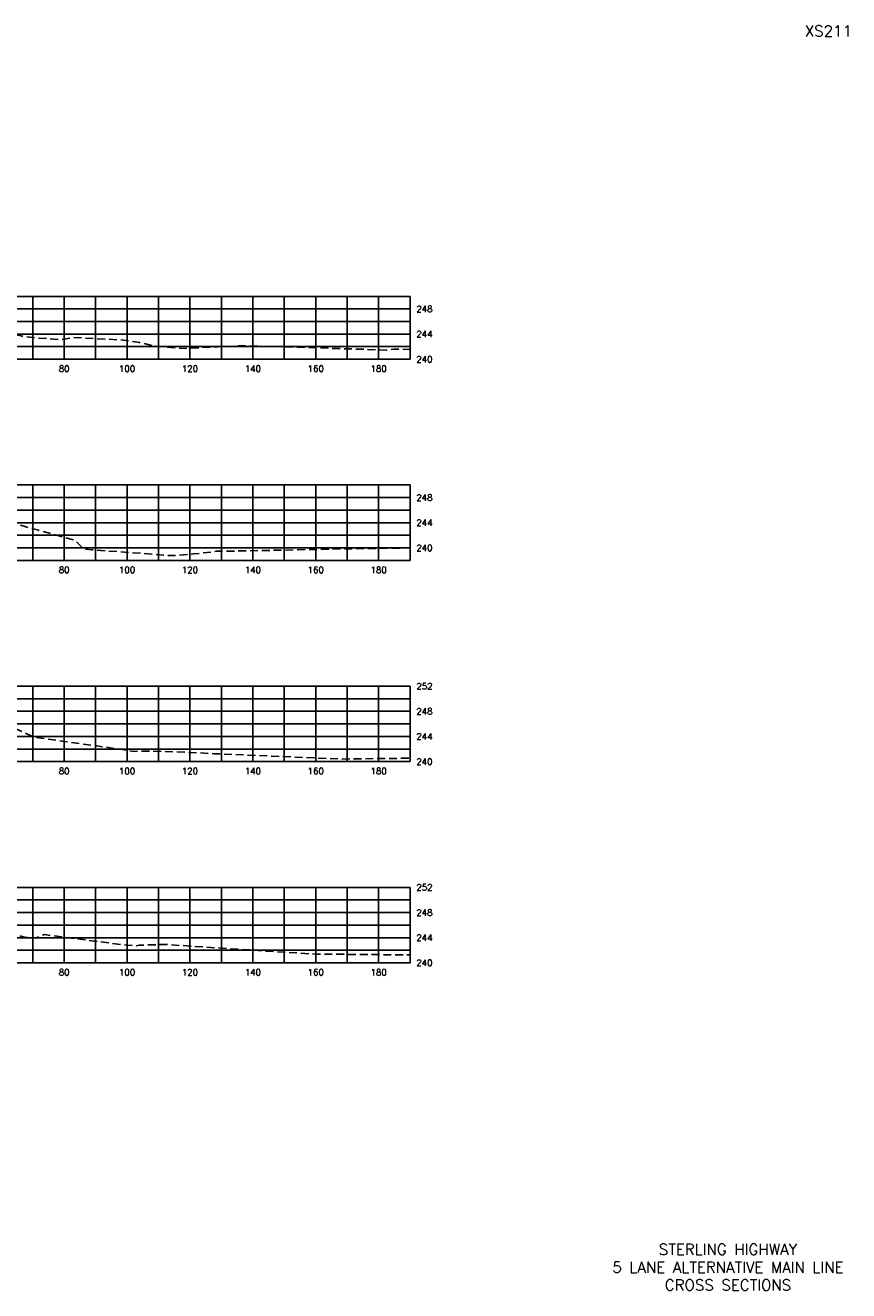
# Model space of a CAD drawing. Extents: x 1497 to 2840, y 16 to 8218.
# Tile 26 of 56: x 1848 to 2109, y 3136 to 3538. Entities that reach past the tile are written whole.
import ezdxf
from ezdxf.enums import TextEntityAlignment as Align

# ---------------------------------------------------------------- set-up
doc = ezdxf.new("R2010")
doc.units = 0
doc.header["$LTSCALE"] = 20
doc.header["$MEASUREMENT"] = 0
doc.linetypes.add('HIDDEN_050%', pattern=[0.1875, 0.125, -0.0625])
for name, color, linetype in [('S-AT-TXT175', 6, 'Continuous'), ('S-AT-TXT80', 1, 'Continuous'), ('XEG', 1, 'HIDDEN_050%'), ('XGRID', 251, 'Continuous'), ('XGRIDT', 2, 'Continuous'), ('XREF-BORDER', 7, 'Continuous')]:
    doc.layers.add(name, color=color, linetype=linetype)
doc.styles.add('L100', font='simplex.shx', dxfattribs={"height": 2})
doc.styles.add('L175', font='ROMANSM.shx', dxfattribs={"height": 3.5})
doc.styles.add('L80', font='ROMANSM.shx', dxfattribs={"height": 1.6})

# ---------------------------------------------------------------- blocks, each defined once
blk = doc.blocks.new('03025_00_att1')
at = {"layer": 'S-AT-TXT175', "style": 'L175'}
for tag, p in [('NUM', (32.402, 20.822)), ('LINE1', (30.64, 1.444)), ('LINE2', (30.64, 1.161)), ('LINE3', (30.64, 0.877))]:
    blk.add_attdef(tag, text='', height=0.175, dxfattribs=at).set_placement(p, align=Align.CENTER)
at = {"layer": 'S-AT-TXT80', "style": 'L80'}
for tag, p in [('DRAFTED', (2.436, 14.201)), ('PCTB', (2.094, 11.605)), ('PSCALE', (2.265, 11.605)), ('PVIEW', (2.436, 11.605))]:
    blk.add_attdef(tag, p, '', height=0.08, rotation=90, dxfattribs=at)

msp = doc.modelspace()

# ---------------------------------------------------------------- linework, layer by layer
at = {"layer": 'XEG', "flags": 128}
for points in [[(1590, 3441.27), (1594.98, 3441.77), (1603.41, 3442.18), (1623.41, 3443.42), (1627.35, 3443.66), (1629.84, 3443.73), (1658.4, 3444.44), (1664.62, 3444.45), (1683.17, 3444.59), (1686.45, 3444.52), (1693.39, 3444.38), (1700.92, 3444.13), (1704.76, 3443.98), (1712.62, 3443.77), (1720.11, 3443.6), (1731.06, 3442.99), (1742.22, 3442.85), (1747.76, 3443.53), (1749.75, 3443.51), (1762.76, 3443.42), (1766.76, 3443.34), (1773.73, 3443.27), (1780, 3443.41), (1780.54, 3443.43), (1787.07, 3443.42), (1792.4, 3443.53), (1796.9, 3443.69), (1803.14, 3443.9), (1808.46, 3444.03), (1814.9, 3443.79), (1820.52, 3443.58), (1824.14, 3443.35), (1828.43, 3443.13), (1830.72, 3442.72), (1833.72, 3442.39), (1837.85, 3441.44), (1840.14, 3440.79), (1844.19, 3439.88), (1846.6, 3439.31), (1849.86, 3438.88), (1858.96, 3438.23), (1862.72, 3438.91), (1878.99, 3438.1), (1883.95, 3437.32), (1889.17, 3436.11), (1898.36, 3435.44), (1916.21, 3436.3), (1916.66, 3436.33), (1916.79, 3436.33), (1962.62, 3434.93), (1964.83, 3435.23), (1970, 3435.1)], [(1590, 3380.58), (1600.74, 3380.6), (1619.3, 3381.06), (1624.29, 3380.63), (1635.34, 3380.18), (1649.75, 3381.06), (1665.02, 3382.02), (1667.66, 3382.22), (1675.81, 3382.8), (1686, 3383.22), (1696.54, 3383.91), (1700.73, 3383.75), (1707.92, 3383.52), (1713.37, 3383.35), (1720.94, 3383.44), (1730.23, 3383.35), (1735.56, 3383.43), (1748.07, 3382.8), (1755.3, 3382.45), (1757.9, 3381.12), (1762.75, 3378.68), (1767.19, 3378.78), (1769.2, 3378.66), (1773.04, 3380.07), (1779.15, 3382.15), (1780, 3382.44), (1782.4, 3383.24), (1784.04, 3383.77), (1785.8, 3384.06), (1788.57, 3384.27), (1791.42, 3384.43), (1796.34, 3384.63), (1804.14, 3384.84), (1808.62, 3384.92), (1813.07, 3384.72), (1820.81, 3384.38), (1825.71, 3384.02), (1828.49, 3383.81), (1831.97, 3383.4), (1833.75, 3383.2), (1837.16, 3382.15), (1842.72, 3380.42), (1847.48, 3378.75), (1851.88, 3377.61), (1863.29, 3374.44), (1863.41, 3374.41), (1866.32, 3371.6), (1866.36, 3371.58), (1868.83, 3371.4), (1894.08, 3369.53), (1895.62, 3369.56), (1901.13, 3370.06), (1906.95, 3370.71), (1908.32, 3370.92), (1911.98, 3370.95), (1955.92, 3371.8), (1956.45, 3371.81), (1956.49, 3371.81), (1970, 3372)], [(1590, 3312.75), (1596.42, 3312.88), (1610.96, 3312.88), (1630.38, 3313.1), (1652.5, 3314.04), (1661.56, 3314.43), (1667.51, 3314.98), (1681.12, 3315.89), (1699.3, 3316.26), (1700.02, 3316.32), (1706.77, 3316.35), (1718.61, 3316.54), (1722.64, 3316.69), (1724.2, 3316.6), (1741.15, 3315.34), (1744.53, 3314.84), (1750.1, 3315.01), (1760.53, 3314.1), (1762.3, 3312.8), (1764.09, 3310.32), (1766.17, 3311.69), (1767.5, 3313.8), (1768.17, 3314.45), (1769.65, 3315.1), (1771.54, 3316.25), (1772.65, 3316.34), (1775.1, 3316.89), (1775.64, 3317.06), (1775.68, 3317.07), (1780, 3317.2), (1784.64, 3317.34), (1789.02, 3317.36), (1794.69, 3317.21), (1796.77, 3317.25), (1806.74, 3317.35), (1808.87, 3317.36), (1819.14, 3316.92), (1821.16, 3316.86), (1822.39, 3316.8), (1828.77, 3316.38), (1830.12, 3316.27), (1836.7, 3315.87), (1837.5, 3315.78), (1840.4, 3315.5), (1844.37, 3314.52), (1845.96, 3313.82), (1850.55, 3311.77), (1877.92, 3307.94), (1882.08, 3307.26), (1887.88, 3307.38), (1899.98, 3306.95), (1907.66, 3306.51), (1948.15, 3304.83), (1952.13, 3304.9), (1970, 3305.08)], [(1590, 3249.17), (1592.11, 3248.97), (1602.62, 3248.74), (1636.57, 3247.37), (1650.79, 3247.33), (1666.11, 3245.51), (1666.19, 3245.51), (1674.01, 3246.63), (1700.63, 3250.47), (1711.04, 3250.39), (1711.45, 3250.38), (1712.12, 3250.35), (1728.3, 3250.46), (1729.4, 3250.47), (1743.11, 3250.63), (1744, 3250.58), (1754.85, 3250.01), (1761.5, 3247.21), (1762.5, 3246.9), (1766.65, 3246.74), (1767.23, 3246.77), (1768.5, 3247.27), (1779.67, 3251.77), (1780, 3251.87), (1784.04, 3253.08), (1784.63, 3253.34), (1788.72, 3253.65), (1789.11, 3253.66), (1796.22, 3253.5), (1797.01, 3253.48), (1798.18, 3253.42), (1808.71, 3253.01), (1810.01, 3252.96), (1820.85, 3252.62), (1821.68, 3252.59), (1828.86, 3252.25), (1829.49, 3252.16), (1834.51, 3251.58), (1835.3, 3251.31), (1841.3, 3250.04), (1842.03, 3249.82), (1847.74, 3248.03), (1848.22, 3248.04), (1850.96, 3247.84), (1851.32, 3248.06), (1853.7, 3248.97), (1879.96, 3245.57), (1882.94, 3245.42), (1883.83, 3245.58), (1891.64, 3245.87), (1930.36, 3243.35), (1939.81, 3242.79), (1970, 3242.51)]]:
    msp.add_lwpolyline(points, dxfattribs=at)
at = {"layer": 'XGRID'}
for p, q in [((1590, 3452), (1970, 3452)), ((1850, 3432), (1850, 3452)), ((1860, 3432), (1860, 3452)), ((1870, 3432), (1870, 3452)), ((1880, 3432), (1880, 3452)), ((1890, 3432), (1890, 3452)), ((1900, 3432), (1900, 3452)), ((1910, 3432), (1910, 3452)), ((1920, 3432), (1920, 3452)), ((1930, 3432), (1930, 3452)), ((1940, 3432), (1940, 3452)), ((1950, 3432), (1950, 3452)), ((1960, 3432), (1960, 3452)), ((1970, 3432), (1970, 3452)), ((1590, 3448), (1970, 3448)), ((1590, 3444), (1970, 3444)), ((1590, 3440), (1970, 3440)), ((1590, 3436), (1970, 3436)), ((1590, 3432), (1970, 3432)), ((1590, 3392), (1970, 3392)), ((1850, 3368), (1850, 3392)), ((1860, 3368), (1860, 3392)), ((1870, 3368), (1870, 3392)), ((1880, 3368), (1880, 3392)), ((1890, 3368), (1890, 3392)), ((1900, 3368), (1900, 3392)), ((1910, 3368), (1910, 3392)), ((1920, 3368), (1920, 3392)), ((1930, 3368), (1930, 3392)), ((1940, 3368), (1940, 3392)), ((1950, 3368), (1950, 3392)), ((1960, 3368), (1960, 3392)), ((1970, 3368), (1970, 3392)), ((1590, 3388), (1970, 3388)), ((1590, 3384), (1970, 3384)), ((1590, 3380), (1970, 3380)), ((1590, 3376), (1970, 3376)), ((1590, 3372), (1970, 3372)), ((1590, 3368), (1970, 3368)), ((1590, 3328), (1970, 3328)), ((1850, 3304), (1850, 3328)), ((1860, 3304), (1860, 3328)), ((1870, 3304), (1870, 3328)), ((1880, 3304), (1880, 3328)), ((1890, 3304), (1890, 3328)), ((1900, 3304), (1900, 3328)), ((1910, 3304), (1910, 3328)), ((1920, 3304), (1920, 3328)), ((1930, 3304), (1930, 3328)), ((1940, 3304), (1940, 3328)), ((1950, 3304), (1950, 3328)), ((1960, 3304), (1960, 3328)), ((1970, 3304), (1970, 3328)), ((1590, 3324), (1970, 3324)), ((1590, 3320), (1970, 3320)), ((1590, 3316), (1970, 3316)), ((1590, 3312), (1970, 3312)), ((1590, 3308), (1970, 3308)), ((1590, 3304), (1970, 3304)), ((1590, 3264), (1970, 3264)), ((1850, 3240), (1850, 3264)), ((1860, 3240), (1860, 3264)), ((1870, 3240), (1870, 3264)), ((1880, 3240), (1880, 3264)), ((1890, 3240), (1890, 3264)), ((1900, 3240), (1900, 3264)), ((1910, 3240), (1910, 3264)), ((1920, 3240), (1920, 3264)), ((1930, 3240), (1930, 3264)), ((1940, 3240), (1940, 3264)), ((1950, 3240), (1950, 3264)), ((1960, 3240), (1960, 3264)), ((1970, 3240), (1970, 3264)), ((1590, 3260), (1970, 3260)), ((1590, 3256), (1970, 3256)), ((1590, 3252), (1970, 3252)), ((1590, 3248), (1970, 3248)), ((1590, 3244), (1970, 3244)), ((1590, 3240), (1970, 3240))]:
    msp.add_line(p, q, dxfattribs=at)

# ---------------------------------------------------------------- block references
at = {"layer": 'XREF-BORDER'}
ref = msp.add_blockref('03025_00_att1', (1456.45, 3118.23), dxfattribs=dict(at, xscale=20, yscale=20, zscale=20))
ref.add_attrib('LINE1', 'STERLING HIGHWAY', dxfattribs={"layer": 'S-AT-TXT175', "height": 3.5, "style": 'L175'}).set_placement((2071.07, 3147.1), align=Align.CENTER)
ref.add_attrib('LINE2', '5 LANE ALTERNATIVE MAIN LINE', dxfattribs={"layer": 'S-AT-TXT175', "height": 3.5, "style": 'L175'}).set_placement((2071.07, 3141.44), align=Align.CENTER)
ref.add_attrib('LINE3', 'CROSS SECTIONS', dxfattribs={"layer": 'S-AT-TXT175', "height": 3.5, "style": 'L175'}).set_placement((2071.07, 3135.77), align=Align.CENTER)
ref.add_attrib('NUM', 'XS211', dxfattribs={"layer": 'S-AT-TXT175', "height": 3.5, "style": 'L175'}).set_placement((2103, 3534.66), align=Align.CENTER)

# ---------------------------------------------------------------- texts
at = {"layer": 'XGRIDT', "style": 'L100'}
for s, p in [('248', (1972, 3448)), ('244', (1972, 3440)), ('240', (1972, 3432)), ('248', (1972, 3388)), ('244', (1972, 3380)), ('240', (1972, 3372)), ('252', (1972, 3328)), ('248', (1972, 3320)), ('244', (1972, 3312)), ('240', (1972, 3304)), ('252', (1972, 3264)), ('248', (1972, 3256)), ('244', (1972, 3248)), ('240', (1972, 3240))]:
    msp.add_text(s, height=2, dxfattribs=at).set_placement(p, align=Align.MIDDLE_LEFT)
for s, p in [('80', (1860, 3430)), ('100', (1880, 3430)), ('120', (1900, 3430)), ('140', (1920, 3430)), ('160', (1940, 3430)), ('180', (1960, 3430)), ('80', (1860, 3366)), ('100', (1880, 3366)), ('120', (1900, 3366)), ('140', (1920, 3366)), ('160', (1940, 3366)), ('180', (1960, 3366)), ('80', (1860, 3302)), ('100', (1880, 3302)), ('120', (1900, 3302)), ('140', (1920, 3302)), ('160', (1940, 3302)), ('180', (1960, 3302)), ('80', (1860, 3238)), ('100', (1880, 3238)), ('120', (1900, 3238)), ('140', (1920, 3238)), ('160', (1940, 3238)), ('180', (1960, 3238))]:
    msp.add_text(s, height=2, dxfattribs=at).set_placement(p, align=Align.TOP_CENTER)

doc.saveas('drawing.dxf')
